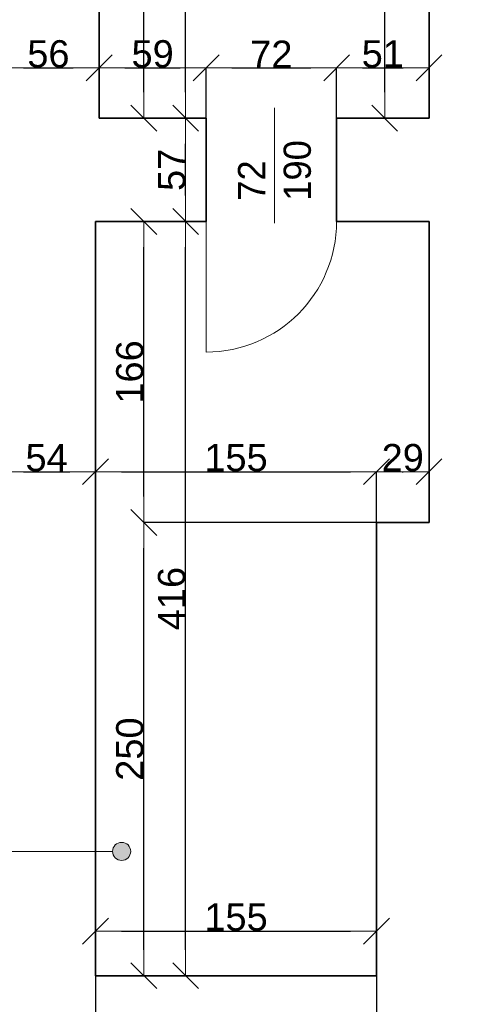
# Model space of a CAD drawing. Header units: metres. Extents: x 7506757 to 756746378, y 5735207 to 582114514.
# Tile 91 of 256: x 7688466 to 7691002, y 5792620 to 5798051. Entities that reach past the tile are written whole.
import ezdxf

# ---------------------------------------------------------------- set-up
doc = ezdxf.new("R2010")
doc.units = ezdxf.units.M
doc.header["$MEASUREMENT"] = 0
doc.header["$PDMODE"] = 2
doc.layers.get('0').update_dxf_attribs({"color": 250, "linetype": 'CONTINUOUS', "lineweight": 100, "plot": 0})
doc.layers.get('Defpoints').update_dxf_attribs({"linetype": 'CONTINUOUS'})
for name, color, linetype, lineweight in [('7 - linia widok1', 7, 'CONTINUOUS', 13), ('ELEKTRYKA141', 7, 'CONTINUOUS', 0), ('M_OCIANA6', 5, 'CONTINUOUS', 35), ('M_OPISY1', 7, 'CONTINUOUS', 13), ('M_OPISY141', 7, 'CONTINUOUS', 0), ('opis1', 7, 'CONTINUOUS', 13)]:
    doc.layers.add(name, color=color, linetype=linetype, lineweight=lineweight)
doc.layers.add('M_OPISY', color=7, linetype='CONTINUOUS')
doc.layers.add('PWYMIAR', color=7, linetype='CONTINUOUS')
doc.styles.add('GENERATED_STYLE_1', font='arial.ttf')
doc.styles.add('GENERATED_STYLE_2', font='txt')
doc.dimstyles.new('GENERATED_STYLE__1', dxfattribs={"dimtxt": 150, "dimasz": 142.5, "dimexe": 0.18, "dimexo": 0, "dimgap": 0.09, "dimtad": 1, "dimdec": 0, "dimlfac": 0.1, "dimzin": 0, "dimdsep": 46, "dimtxsty": 'GENERATED_STYLE_1', "dimblk": 'ARROWHEAD_6', "dimblk1": 'ARROWHEAD_6', "dimblk2": 'ARROWHEAD_6', "dimcen": 0.09, "dimclrd": 251, "dimclre": 251, "dimclrt": 7, "dimazin": 0, "dimtfac": 1, "dimtdec": 4, "dimtmove": 0, "dimatfit": 3, "dimfxl": 0, "dimtolj": 1, "dimtzin": 0, "dimarcsym": 0})
doc.dimstyles.new('GENERATED_STYLE__2', dxfattribs={"dimtxt": 150, "dimasz": 142.5, "dimexe": 0.18, "dimexo": 0, "dimgap": 0.09, "dimtad": 1, "dimtih": 1, "dimtoh": 1, "dimdec": 0, "dimlfac": 0.1, "dimzin": 0, "dimdsep": 46, "dimtxsty": 'GENERATED_STYLE_1', "dimblk": 'ARROWHEAD_6', "dimblk1": 'ARROWHEAD_6', "dimblk2": 'ARROWHEAD_6', "dimcen": 0.09, "dimclrd": 251, "dimclre": 251, "dimclrt": 7, "dimazin": 0, "dimtfac": 1, "dimtdec": 4, "dimtmove": 0, "dimatfit": 3, "dimfxl": 0, "dimtolj": 1, "dimtzin": 0, "dimarcsym": 0})
doc.dimstyles.new('GENERATED_STYLE__3', dxfattribs={"dimtxt": 150, "dimasz": 142.5, "dimexe": 0.18, "dimexo": 0, "dimgap": 0.09, "dimtad": 1, "dimdec": 0, "dimlfac": 0.1, "dimzin": 0, "dimdsep": 46, "dimtxsty": 'GENERATED_STYLE_1', "dimblk": 'ARROWHEAD_6', "dimblk1": 'ARROWHEAD_6', "dimblk2": 'ARROWHEAD_6', "dimcen": 0.09, "dimclrd": 251, "dimclre": 251, "dimclrt": 7, "dimazin": 0, "dimtfac": 1, "dimtdec": 4, "dimtmove": 2, "dimatfit": 3, "dimfxl": 0, "dimtolj": 1, "dimtzin": 0, "dimarcsym": 0})
doc.dimstyles.new('GENERATED_STYLE__4', dxfattribs={"dimtxt": 150, "dimasz": 142.5, "dimexe": 0.18, "dimexo": 0, "dimgap": 0.09, "dimtad": 1, "dimtih": 1, "dimtoh": 1, "dimdec": 0, "dimlfac": 0.1, "dimzin": 0, "dimdsep": 46, "dimtxsty": 'GENERATED_STYLE_1', "dimblk": 'ARROWHEAD_6', "dimblk1": 'ARROWHEAD_6', "dimblk2": 'ARROWHEAD_6', "dimcen": 0.09, "dimclrd": 251, "dimclre": 251, "dimclrt": 7, "dimazin": 0, "dimtfac": 1, "dimtdec": 4, "dimtmove": 2, "dimatfit": 3, "dimfxl": 0, "dimtolj": 1, "dimtzin": 0, "dimarcsym": 0})

# ---------------------------------------------------------------- blocks, each defined once
blk = doc.blocks.new('Linia_13', base_point=(584931.7, 242484))
at = {"layer": 'M_OPISY1', "linetype": 'Continuous'}
blk.add_hatch(color=256, dxfattribs=at).paths.add_polyline_path([(591898.8, 242484), (591895, 242503.1), (591884.2, 242519.3), (591868, 242530.2), (591848.8, 242534), (591829.7, 242530.2), (591813.5, 242519.3), (591802.6, 242503.1), (591798.8, 242484), (591802.6, 242464.8), (591813.5, 242448.6), (591829.7, 242437.8), (591848.8, 242434), (591868, 242437.8), (591884.2, 242448.6), (591895, 242464.8)], flags=0)
blk.add_circle((591848.8, 242484), 50, dxfattribs=at)
at = {"layer": 'M_OPISY141', "linetype": 'Continuous'}
blk.add_line((584931.7, 242484), (591798.8, 242484), dxfattribs=at)
blk = doc.blocks.new('ARROWHEAD_6')
at = {"color": 0, "linetype": 'Continuous', "lineweight": 0}
for p, q in [((-0.5, -0.5), (0.5, 0.5)), ((0, 0), (-1, 0))]:
    blk.add_line(p, q, dxfattribs=at)
blk = doc.blocks.new('*D5562')
at = {"layer": 'Defpoints', "color": 0, "linetype": 'Continuous', "transparency": 16777216}
for p in [(7690480.3, 5800007.5), (7690724.6, 5800007.5), (7690724.6, 5797507.5)]:
    blk.add_point(p, dxfattribs=at)
at = {"layer": 'PWYMIAR', "color": 251, "linetype": 'Continuous', "lineweight": -2, "transparency": 16777216}
for p, q in [((7690724.6, 5800007.5), (7690480.2, 5800007.5)), ((7690480.3, 5797650), (7690480.3, 5799865)), ((7690724.6, 5797507.5), (7690480.2, 5797507.5))]:
    blk.add_line(p, q, dxfattribs=at)
at = {"layer": 'PWYMIAR', "color": 251, "linetype": 'Continuous', "lineweight": -2, "transparency": 16777216, "xscale": 142.5, "yscale": 142.5, "zscale": 142.5}
for p, rotation in [((7690480.3, 5800007.5), 90), ((7690480.3, 5797507.5), 270)]:
    blk.add_blockref('ARROWHEAD_6', p, dxfattribs=dict(at, rotation=rotation))
at = {"layer": 'PWYMIAR', "color": 7, "linetype": 'Continuous', "lineweight": 13, "transparency": 16777216, "insert": (7690403.7, 5798757.5), "char_height": 150, "attachment_point": 5, "rotation": 90, "style": 'GENERATED_STYLE_1'}
blk.add_mtext('\\A1;250', dxfattribs=at)
blk = doc.blocks.new('*D5565')
at = {"layer": 'Defpoints', "color": 0, "linetype": 'Continuous', "transparency": 16777216}
for p in [(7688904.6, 5799907.5), (7689150.8, 5799907.5), (7688904.6, 5797507.5)]:
    blk.add_point(p, dxfattribs=at)
at = {"layer": 'PWYMIAR', "color": 251, "linetype": 'Continuous', "lineweight": -2, "transparency": 16777216}
for p, q in [((7688904.6, 5799907.5), (7689151, 5799907.5)), ((7689150.8, 5797650), (7689150.8, 5799765)), ((7688904.6, 5797507.5), (7689151, 5797507.5))]:
    blk.add_line(p, q, dxfattribs=at)
at = {"layer": 'PWYMIAR', "color": 251, "linetype": 'Continuous', "lineweight": -2, "transparency": 16777216, "xscale": 142.5, "yscale": 142.5, "zscale": 142.5}
for p, rotation in [((7689150.8, 5799907.5), 90), ((7689150.8, 5797507.5), 270)]:
    blk.add_blockref('ARROWHEAD_6', p, dxfattribs=dict(at, rotation=rotation))
at = {"layer": 'PWYMIAR', "color": 7, "linetype": 'Continuous', "lineweight": 13, "transparency": 16777216, "insert": (7689074.2, 5798707.5), "char_height": 150, "attachment_point": 5, "rotation": 90, "style": 'GENERATED_STYLE_1'}
blk.add_mtext('\\A1;240', dxfattribs=at)
blk = doc.blocks.new('*D5568')
at = {"layer": 'Defpoints', "color": 0, "linetype": 'Continuous', "transparency": 16777216}
for p in [(7689381.7, 5796937.5), (7689494.6, 5796937.5), (7690434.6, 5792777.5)]:
    blk.add_point(p, dxfattribs=at)
at = {"layer": 'PWYMIAR', "color": 251, "linetype": 'Continuous', "lineweight": -2, "transparency": 16777216}
for p, q in [((7689494.6, 5796937.5), (7689381.5, 5796937.5)), ((7689381.7, 5792920), (7689381.7, 5796795)), ((7690434.6, 5792777.5), (7689381.5, 5792777.5))]:
    blk.add_line(p, q, dxfattribs=at)
at = {"layer": 'PWYMIAR', "color": 251, "linetype": 'Continuous', "lineweight": -2, "transparency": 16777216, "xscale": 142.5, "yscale": 142.5, "zscale": 142.5}
for p, rotation in [((7689381.7, 5796937.5), 90), ((7689381.7, 5792777.5), 270)]:
    blk.add_blockref('ARROWHEAD_6', p, dxfattribs=dict(at, rotation=rotation))
at = {"layer": 'PWYMIAR', "color": 7, "linetype": 'Continuous', "lineweight": 13, "transparency": 16777216, "insert": (7689305, 5794857.5), "char_height": 150, "attachment_point": 5, "rotation": 90, "style": 'GENERATED_STYLE_1'}
blk.add_mtext('\\A1;416', dxfattribs=at)
blk = doc.blocks.new('*D5569')
at = {"layer": 'Defpoints', "color": 0, "linetype": 'Continuous', "transparency": 16777216}
for p in [(7689381.7, 5797507.5), (7689494.6, 5797507.5), (7689494.6, 5796937.5)]:
    blk.add_point(p, dxfattribs=at)
at = {"layer": 'PWYMIAR', "color": 251, "linetype": 'Continuous', "lineweight": -2, "transparency": 16777216}
for p, q in [((7689494.6, 5797507.5), (7689381.5, 5797507.5)), ((7689381.7, 5797080), (7689381.7, 5797365)), ((7689494.6, 5796937.5), (7689381.5, 5796937.5))]:
    blk.add_line(p, q, dxfattribs=at)
at = {"layer": 'PWYMIAR', "color": 251, "linetype": 'Continuous', "lineweight": -2, "transparency": 16777216, "xscale": 142.5, "yscale": 142.5, "zscale": 142.5}
for p, rotation in [((7689381.7, 5797507.5), 90), ((7689381.7, 5796937.5), 270)]:
    blk.add_blockref('ARROWHEAD_6', p, dxfattribs=dict(at, rotation=rotation))
at = {"layer": 'PWYMIAR', "color": 7, "linetype": 'Continuous', "lineweight": 13, "transparency": 16777216, "insert": (7689305.3, 5797222.5), "char_height": 150, "attachment_point": 5, "rotation": 90, "style": 'GENERATED_STYLE_1'}
blk.add_mtext('\\A1;57', dxfattribs=at)
blk = doc.blocks.new('*D5570')
at = {"layer": 'Defpoints', "color": 0, "linetype": 'Continuous', "transparency": 16777216}
for p in [(7688904.6, 5801597.5), (7689381.7, 5801597.5), (7689494.6, 5797507.5)]:
    blk.add_point(p, dxfattribs=at)
at = {"layer": 'PWYMIAR', "color": 251, "linetype": 'Continuous', "lineweight": -2, "transparency": 16777216}
for p, q in [((7688904.6, 5801597.5), (7689381.9, 5801597.5)), ((7689381.7, 5797650), (7689381.7, 5801455)), ((7689494.6, 5797507.5), (7689381.5, 5797507.5))]:
    blk.add_line(p, q, dxfattribs=at)
at = {"layer": 'PWYMIAR', "color": 251, "linetype": 'Continuous', "lineweight": -2, "transparency": 16777216, "xscale": 142.5, "yscale": 142.5, "zscale": 142.5}
for p, rotation in [((7689381.7, 5801597.5), 90), ((7689381.7, 5797507.5), 270)]:
    blk.add_blockref('ARROWHEAD_6', p, dxfattribs=dict(at, rotation=rotation))
at = {"layer": 'PWYMIAR', "color": 7, "linetype": 'Continuous', "lineweight": 13, "transparency": 16777216, "insert": (7689305, 5799552.5), "char_height": 150, "attachment_point": 5, "rotation": 90, "style": 'GENERATED_STYLE_1'}
blk.add_mtext('\\A1;409', dxfattribs=at)
blk = doc.blocks.new('*D5571')
at = {"layer": 'Defpoints', "color": 0, "linetype": 'Continuous', "transparency": 16777216}
for p in [(7689494.6, 5797784.8), (7688904.6, 5797507.5), (7689494.6, 5797507.5)]:
    blk.add_point(p, dxfattribs=at)
at = {"layer": 'PWYMIAR', "color": 251, "linetype": 'Continuous', "lineweight": -2, "transparency": 16777216}
for p, q in [((7688904.6, 5797507.5), (7688904.6, 5797785)), ((7689047.1, 5797784.8), (7689352.1, 5797784.8)), ((7689494.6, 5797507.5), (7689494.6, 5797785))]:
    blk.add_line(p, q, dxfattribs=at)
at = {"layer": 'PWYMIAR', "color": 251, "linetype": 'Continuous', "lineweight": -2, "transparency": 16777216, "xscale": 142.5, "yscale": 142.5, "zscale": 142.5, "rotation": 180}
blk.add_blockref('ARROWHEAD_6', (7688904.6, 5797784.8), dxfattribs=at)
at = {"layer": 'PWYMIAR', "color": 251, "linetype": 'Continuous', "lineweight": -2, "transparency": 16777216, "xscale": 142.5, "yscale": 142.5, "zscale": 142.5}
blk.add_blockref('ARROWHEAD_6', (7689494.6, 5797784.8), dxfattribs=at)
at = {"layer": 'PWYMIAR', "color": 7, "linetype": 'Continuous', "lineweight": 13, "transparency": 16777216, "insert": (7689199.6, 5797861.5), "char_height": 150, "attachment_point": 5, "style": 'GENERATED_STYLE_1'}
blk.add_mtext('\\A1;59', dxfattribs=at)
blk = doc.blocks.new('*D5572')
at = {"layer": 'Defpoints', "color": 0, "linetype": 'Continuous', "transparency": 16777216}
for p in [(7690214.6, 5797784.8), (7689494.6, 5797507.5), (7690214.6, 5797507.5)]:
    blk.add_point(p, dxfattribs=at)
at = {"layer": 'PWYMIAR', "color": 251, "linetype": 'Continuous', "lineweight": -2, "transparency": 16777216}
for p, q in [((7689494.6, 5797507.5), (7689494.6, 5797785)), ((7689637.1, 5797784.8), (7690072.1, 5797784.8)), ((7690214.6, 5797507.5), (7690214.6, 5797785))]:
    blk.add_line(p, q, dxfattribs=at)
at = {"layer": 'PWYMIAR', "color": 251, "linetype": 'Continuous', "lineweight": -2, "transparency": 16777216, "xscale": 142.5, "yscale": 142.5, "zscale": 142.5, "rotation": 180}
blk.add_blockref('ARROWHEAD_6', (7689494.6, 5797784.8), dxfattribs=at)
at = {"layer": 'PWYMIAR', "color": 251, "linetype": 'Continuous', "lineweight": -2, "transparency": 16777216, "xscale": 142.5, "yscale": 142.5, "zscale": 142.5}
blk.add_blockref('ARROWHEAD_6', (7690214.6, 5797784.8), dxfattribs=at)
at = {"layer": 'PWYMIAR', "color": 7, "linetype": 'Continuous', "lineweight": 13, "transparency": 16777216, "insert": (7689854.6, 5797860.2), "char_height": 150, "attachment_point": 5, "style": 'GENERATED_STYLE_1'}
blk.add_mtext('\\A1;72', dxfattribs=at)
blk = doc.blocks.new('*D5573')
at = {"layer": 'Defpoints', "color": 0, "linetype": 'Continuous', "transparency": 16777216}
for p in [(7690724.6, 5797784.8), (7690214.6, 5797507.5), (7690724.6, 5797507.5)]:
    blk.add_point(p, dxfattribs=at)
at = {"layer": 'PWYMIAR', "color": 251, "linetype": 'Continuous', "lineweight": -2, "transparency": 16777216}
for p, q in [((7690214.6, 5797507.5), (7690214.6, 5797785)), ((7690357.1, 5797784.8), (7690582.1, 5797784.8)), ((7690724.6, 5797507.5), (7690724.6, 5797785))]:
    blk.add_line(p, q, dxfattribs=at)
at = {"layer": 'PWYMIAR', "color": 251, "linetype": 'Continuous', "lineweight": -2, "transparency": 16777216, "xscale": 142.5, "yscale": 142.5, "zscale": 142.5, "rotation": 180}
blk.add_blockref('ARROWHEAD_6', (7690214.6, 5797784.8), dxfattribs=at)
at = {"layer": 'PWYMIAR', "color": 251, "linetype": 'Continuous', "lineweight": -2, "transparency": 16777216, "xscale": 142.5, "yscale": 142.5, "zscale": 142.5}
blk.add_blockref('ARROWHEAD_6', (7690724.6, 5797784.8), dxfattribs=at)
at = {"layer": 'PWYMIAR', "color": 7, "linetype": 'Continuous', "lineweight": 13, "transparency": 16777216, "insert": (7690469.6, 5797861.5), "char_height": 150, "attachment_point": 5, "style": 'GENERATED_STYLE_1'}
blk.add_mtext('\\A1;51', dxfattribs=at)
blk = doc.blocks.new('*D5574')
at = {"layer": 'Defpoints', "color": 0, "linetype": 'Continuous', "transparency": 16777216}
for p in [(7689150.8, 5795277.5), (7690434.6, 5795277.5), (7690434.6, 5792777.5)]:
    blk.add_point(p, dxfattribs=at)
at = {"layer": 'PWYMIAR', "color": 251, "linetype": 'Continuous', "lineweight": -2, "transparency": 16777216}
for p, q in [((7690434.6, 5795277.5), (7689150.7, 5795277.5)), ((7689150.8, 5792920), (7689150.8, 5795135)), ((7690434.6, 5792777.5), (7689150.7, 5792777.5))]:
    blk.add_line(p, q, dxfattribs=at)
at = {"layer": 'PWYMIAR', "color": 251, "linetype": 'Continuous', "lineweight": -2, "transparency": 16777216, "xscale": 142.5, "yscale": 142.5, "zscale": 142.5}
for p, rotation in [((7689150.8, 5795277.5), 90), ((7689150.8, 5792777.5), 270)]:
    blk.add_blockref('ARROWHEAD_6', p, dxfattribs=dict(at, rotation=rotation))
at = {"layer": 'PWYMIAR', "color": 7, "linetype": 'Continuous', "lineweight": 13, "transparency": 16777216, "insert": (7689074.2, 5794027.5), "char_height": 150, "attachment_point": 5, "rotation": 90, "style": 'GENERATED_STYLE_1'}
blk.add_mtext('\\A1;250', dxfattribs=at)
blk = doc.blocks.new('*D5575')
at = {"layer": 'Defpoints', "color": 0, "linetype": 'Continuous', "transparency": 16777216}
for p in [(7688884.6, 5796937.5), (7689150.8, 5796937.5), (7690434.6, 5795277.5)]:
    blk.add_point(p, dxfattribs=at)
at = {"layer": 'PWYMIAR', "color": 251, "linetype": 'Continuous', "lineweight": -2, "transparency": 16777216}
for p, q in [((7688884.6, 5796937.5), (7689151, 5796937.5)), ((7689150.8, 5795420), (7689150.8, 5796795)), ((7690434.6, 5795277.5), (7689150.7, 5795277.5))]:
    blk.add_line(p, q, dxfattribs=at)
at = {"layer": 'PWYMIAR', "color": 251, "linetype": 'Continuous', "lineweight": -2, "transparency": 16777216, "xscale": 142.5, "yscale": 142.5, "zscale": 142.5}
for p, rotation in [((7689150.8, 5796937.5), 90), ((7689150.8, 5795277.5), 270)]:
    blk.add_blockref('ARROWHEAD_6', p, dxfattribs=dict(at, rotation=rotation))
at = {"layer": 'PWYMIAR', "color": 7, "linetype": 'Continuous', "lineweight": 13, "transparency": 16777216, "insert": (7689074.2, 5796107.5), "char_height": 150, "attachment_point": 5, "rotation": 90, "style": 'GENERATED_STYLE_1'}
blk.add_mtext('\\A1;166', dxfattribs=at)
blk = doc.blocks.new('*D5576')
at = {"layer": 'Defpoints', "color": 0, "linetype": 'Continuous', "transparency": 16777216}
for p in [(7690434.6, 5795557.5), (7690434.6, 5795277.5), (7688884.6, 5792777.5)]:
    blk.add_point(p, dxfattribs=at)
at = {"layer": 'PWYMIAR', "color": 251, "linetype": 'Continuous', "lineweight": -2, "transparency": 16777216}
for p, q in [((7688884.6, 5792777.5), (7688884.6, 5795557.7)), ((7689027.1, 5795557.5), (7690292.1, 5795557.5)), ((7690434.6, 5795277.5), (7690434.6, 5795557.7))]:
    blk.add_line(p, q, dxfattribs=at)
at = {"layer": 'PWYMIAR', "color": 251, "linetype": 'Continuous', "lineweight": -2, "transparency": 16777216, "xscale": 142.5, "yscale": 142.5, "zscale": 142.5, "rotation": 180}
blk.add_blockref('ARROWHEAD_6', (7688884.6, 5795557.5), dxfattribs=at)
at = {"layer": 'PWYMIAR', "color": 251, "linetype": 'Continuous', "lineweight": -2, "transparency": 16777216, "xscale": 142.5, "yscale": 142.5, "zscale": 142.5}
blk.add_blockref('ARROWHEAD_6', (7690434.6, 5795557.5), dxfattribs=at)
at = {"layer": 'PWYMIAR', "color": 7, "linetype": 'Continuous', "lineweight": 13, "transparency": 16777216, "insert": (7689659.6, 5795634.2), "char_height": 150, "attachment_point": 5, "style": 'GENERATED_STYLE_1'}
blk.add_mtext('\\A1;155', dxfattribs=at)
blk = doc.blocks.new('*D5577')
at = {"layer": 'Defpoints', "color": 0, "linetype": 'Continuous', "transparency": 16777216}
for p in [(7690724.6, 5795557.5), (7690434.6, 5795277.5), (7690724.6, 5795277.5)]:
    blk.add_point(p, dxfattribs=at)
at = {"layer": 'PWYMIAR', "color": 251, "linetype": 'Continuous', "lineweight": -2, "transparency": 16777216}
for p, q in [((7690434.6, 5795277.5), (7690434.6, 5795557.7)), ((7690577.1, 5795557.5), (7690582.1, 5795557.5)), ((7690724.6, 5795277.5), (7690724.6, 5795557.7))]:
    blk.add_line(p, q, dxfattribs=at)
at = {"layer": 'PWYMIAR', "color": 251, "linetype": 'Continuous', "lineweight": -2, "transparency": 16777216, "xscale": 142.5, "yscale": 142.5, "zscale": 142.5, "rotation": 180}
blk.add_blockref('ARROWHEAD_6', (7690434.6, 5795557.5), dxfattribs=at)
at = {"layer": 'PWYMIAR', "color": 251, "linetype": 'Continuous', "lineweight": -2, "transparency": 16777216, "xscale": 142.5, "yscale": 142.5, "zscale": 142.5}
blk.add_blockref('ARROWHEAD_6', (7690724.6, 5795557.5), dxfattribs=at)
at = {"layer": 'PWYMIAR', "color": 7, "linetype": 'Continuous', "lineweight": 13, "transparency": 16777216, "insert": (7690579.6, 5795634.2), "char_height": 150, "attachment_point": 5, "style": 'GENERATED_STYLE_1'}
blk.add_mtext('\\A1;29', dxfattribs=at)
blk = doc.blocks.new('*D5663')
at = {"layer": 'Defpoints', "color": 0, "linetype": 'Continuous', "transparency": 16777216}
for p in [(7690434.6, 5793023.2), (7688884.6, 5792777.5), (7690434.6, 5792777.5)]:
    blk.add_point(p, dxfattribs=at)
at = {"layer": 'PWYMIAR', "color": 251, "linetype": 'Continuous', "lineweight": -2, "transparency": 16777216}
for p, q in [((7688884.6, 5792777.5), (7688884.6, 5793023.4)), ((7689027.1, 5793023.2), (7690292.1, 5793023.2)), ((7690434.6, 5792777.5), (7690434.6, 5793023.4))]:
    blk.add_line(p, q, dxfattribs=at)
at = {"layer": 'PWYMIAR', "color": 251, "linetype": 'Continuous', "lineweight": -2, "transparency": 16777216, "xscale": 142.5, "yscale": 142.5, "zscale": 142.5, "rotation": 180}
blk.add_blockref('ARROWHEAD_6', (7688884.6, 5793023.2), dxfattribs=at)
at = {"layer": 'PWYMIAR', "color": 251, "linetype": 'Continuous', "lineweight": -2, "transparency": 16777216, "xscale": 142.5, "yscale": 142.5, "zscale": 142.5}
blk.add_blockref('ARROWHEAD_6', (7690434.6, 5793023.2), dxfattribs=at)
at = {"layer": 'PWYMIAR', "color": 7, "linetype": 'Continuous', "lineweight": 13, "transparency": 16777216, "insert": (7689659.6, 5793099.9), "char_height": 150, "attachment_point": 5, "style": 'GENERATED_STYLE_1'}
blk.add_mtext('\\A1;155', dxfattribs=at)
blk = doc.blocks.new('*D5677')
at = {"layer": 'Defpoints', "color": 0, "linetype": 'Continuous', "transparency": 16777216}
for p in [(7688344.6, 5799907.5), (7688904.6, 5799907.5), (7688904.6, 5797784.8)]:
    blk.add_point(p, dxfattribs=at)
at = {"layer": 'PWYMIAR', "color": 251, "linetype": 'Continuous', "lineweight": -2, "transparency": 16777216}
for p, q in [((7688344.6, 5799907.5), (7688344.6, 5797784.6)), ((7688904.6, 5799907.5), (7688904.6, 5797784.6)), ((7688487.1, 5797784.8), (7688762.1, 5797784.8))]:
    blk.add_line(p, q, dxfattribs=at)
at = {"layer": 'PWYMIAR', "color": 251, "linetype": 'Continuous', "lineweight": -2, "transparency": 16777216, "xscale": 142.5, "yscale": 142.5, "zscale": 142.5, "rotation": 180}
blk.add_blockref('ARROWHEAD_6', (7688344.6, 5797784.8), dxfattribs=at)
at = {"layer": 'PWYMIAR', "color": 251, "linetype": 'Continuous', "lineweight": -2, "transparency": 16777216, "xscale": 142.5, "yscale": 142.5, "zscale": 142.5}
blk.add_blockref('ARROWHEAD_6', (7688904.6, 5797784.8), dxfattribs=at)
at = {"layer": 'PWYMIAR', "color": 7, "linetype": 'Continuous', "lineweight": 13, "transparency": 16777216, "insert": (7688624.6, 5797861.5), "char_height": 150, "attachment_point": 5, "style": 'GENERATED_STYLE_1'}
blk.add_mtext('\\A1;56', dxfattribs=at)
blk = doc.blocks.new('*D5678')
at = {"layer": 'Defpoints', "color": 0, "linetype": 'Continuous', "transparency": 16777216}
for p in [(7688344.6, 5796070.5), (7688884.6, 5796113.2), (7688884.6, 5795557.5)]:
    blk.add_point(p, dxfattribs=at)
at = {"layer": 'PWYMIAR', "color": 251, "linetype": 'Continuous', "lineweight": -2, "transparency": 16777216}
for p, q in [((7688344.6, 5796070.5), (7688344.6, 5795557.3)), ((7688884.6, 5796113.2), (7688884.6, 5795557.3)), ((7688487.1, 5795557.5), (7688742.1, 5795557.5))]:
    blk.add_line(p, q, dxfattribs=at)
at = {"layer": 'PWYMIAR', "color": 251, "linetype": 'Continuous', "lineweight": -2, "transparency": 16777216, "xscale": 142.5, "yscale": 142.5, "zscale": 142.5, "rotation": 180}
blk.add_blockref('ARROWHEAD_6', (7688344.6, 5795557.5), dxfattribs=at)
at = {"layer": 'PWYMIAR', "color": 251, "linetype": 'Continuous', "lineweight": -2, "transparency": 16777216, "xscale": 142.5, "yscale": 142.5, "zscale": 142.5}
blk.add_blockref('ARROWHEAD_6', (7688884.6, 5795557.5), dxfattribs=at)
at = {"layer": 'PWYMIAR', "color": 7, "linetype": 'Continuous', "lineweight": 13, "transparency": 16777216, "insert": (7688614.6, 5795633.9), "char_height": 150, "attachment_point": 5, "style": 'GENERATED_STYLE_1'}
blk.add_mtext('\\A1;54', dxfattribs=at)
blk = doc.blocks.new('*D5736')
at = {"layer": 'Defpoints', "color": 0, "linetype": 'Continuous', "transparency": 16777216}
for p in [(7688344.6, 5792984.4), (7688884.6, 5792984.4), (7688884.6, 5789192.4)]:
    blk.add_point(p, dxfattribs=at)
at = {"layer": 'PWYMIAR', "color": 251, "linetype": 'Continuous', "lineweight": -2, "transparency": 16777216}
for p, q in [((7688344.6, 5792984.4), (7688344.6, 5789192.2)), ((7688884.6, 5792984.4), (7688884.6, 5789192.2)), ((7688487.1, 5789192.4), (7688742.1, 5789192.4))]:
    blk.add_line(p, q, dxfattribs=at)
at = {"layer": 'PWYMIAR', "color": 251, "linetype": 'Continuous', "lineweight": -2, "transparency": 16777216, "xscale": 142.5, "yscale": 142.5, "zscale": 142.5, "rotation": 180}
blk.add_blockref('ARROWHEAD_6', (7688344.6, 5789192.4), dxfattribs=at)
at = {"layer": 'PWYMIAR', "color": 251, "linetype": 'Continuous', "lineweight": -2, "transparency": 16777216, "xscale": 142.5, "yscale": 142.5, "zscale": 142.5}
blk.add_blockref('ARROWHEAD_6', (7688884.6, 5789192.4), dxfattribs=at)
at = {"layer": 'PWYMIAR', "color": 7, "linetype": 'Continuous', "lineweight": 13, "transparency": 16777216, "insert": (7688614.6, 5789268.8), "char_height": 150, "attachment_point": 5, "style": 'GENERATED_STYLE_1'}
blk.add_mtext('\\A1;54', dxfattribs=at)
blk = doc.blocks.new('*D5737')
at = {"layer": 'Defpoints', "color": 0, "linetype": 'Continuous', "transparency": 16777216}
for p in [(7688884.6, 5792984.4), (7690434.6, 5792984.4), (7690434.6, 5789192.4)]:
    blk.add_point(p, dxfattribs=at)
at = {"layer": 'PWYMIAR', "color": 251, "linetype": 'Continuous', "lineweight": -2, "transparency": 16777216}
for p, q in [((7688884.6, 5792984.4), (7688884.6, 5789192.2)), ((7690434.6, 5792984.4), (7690434.6, 5789192.2)), ((7689027.1, 5789192.4), (7690292.1, 5789192.4))]:
    blk.add_line(p, q, dxfattribs=at)
at = {"layer": 'PWYMIAR', "color": 251, "linetype": 'Continuous', "lineweight": -2, "transparency": 16777216, "xscale": 142.5, "yscale": 142.5, "zscale": 142.5, "rotation": 180}
blk.add_blockref('ARROWHEAD_6', (7688884.6, 5789192.4), dxfattribs=at)
at = {"layer": 'PWYMIAR', "color": 251, "linetype": 'Continuous', "lineweight": -2, "transparency": 16777216, "xscale": 142.5, "yscale": 142.5, "zscale": 142.5}
blk.add_blockref('ARROWHEAD_6', (7690434.6, 5789192.4), dxfattribs=at)
at = {"layer": 'PWYMIAR', "color": 7, "linetype": 'Continuous', "lineweight": 13, "transparency": 16777216, "insert": (7689659.6, 5789269.1), "char_height": 150, "attachment_point": 5, "style": 'GENERATED_STYLE_1'}
blk.add_mtext('\\A1;155', dxfattribs=at)
blk = doc.blocks.new('*D5738')
at = {"layer": 'Defpoints', "color": 0, "linetype": 'Continuous', "transparency": 16777216}
for p in [(7691384.6, 5799677), (7690434.6, 5792984.4), (7691384.6, 5789192.4)]:
    blk.add_point(p, dxfattribs=at)
at = {"layer": 'PWYMIAR', "color": 251, "linetype": 'Continuous', "lineweight": -2, "transparency": 16777216}
for p, q in [((7691384.6, 5799677), (7691384.6, 5789192.2)), ((7690434.6, 5792984.4), (7690434.6, 5789192.2)), ((7690577.1, 5789192.4), (7691242.1, 5789192.4))]:
    blk.add_line(p, q, dxfattribs=at)
at = {"layer": 'PWYMIAR', "color": 251, "linetype": 'Continuous', "lineweight": -2, "transparency": 16777216, "xscale": 142.5, "yscale": 142.5, "zscale": 142.5, "rotation": 180}
blk.add_blockref('ARROWHEAD_6', (7690434.6, 5789192.4), dxfattribs=at)
at = {"layer": 'PWYMIAR', "color": 251, "linetype": 'Continuous', "lineweight": -2, "transparency": 16777216, "xscale": 142.5, "yscale": 142.5, "zscale": 142.5}
blk.add_blockref('ARROWHEAD_6', (7691384.6, 5789192.4), dxfattribs=at)
at = {"layer": 'PWYMIAR', "color": 7, "linetype": 'Continuous', "lineweight": 13, "transparency": 16777216, "insert": (7690909.6, 5789269.1), "char_height": 150, "attachment_point": 5, "style": 'GENERATED_STYLE_1'}
blk.add_mtext('\\A1;95', dxfattribs=at)
blk = doc.blocks.new('*D5754')
at = {"layer": 'Defpoints', "color": 0, "linetype": 'Continuous', "transparency": 16777216}
for p in [(7679887.9, 5793764.9), (7688344.6, 5793764.9), (7691384.6, 5791637.5)]:
    blk.add_point(p, dxfattribs=at)
at = {"layer": 'PWYMIAR', "color": 251, "linetype": 'Continuous', "lineweight": -2, "transparency": 16777216}
for p, q in [((7688344.6, 5793764.9), (7679887.7, 5793764.9)), ((7679887.9, 5791780), (7679887.9, 5793622.4)), ((7691384.6, 5791637.5), (7679887.7, 5791637.5))]:
    blk.add_line(p, q, dxfattribs=at)
at = {"layer": 'PWYMIAR', "color": 251, "linetype": 'Continuous', "lineweight": -2, "transparency": 16777216, "xscale": 142.5, "yscale": 142.5, "zscale": 142.5}
for p, rotation in [((7679887.9, 5793764.9), 90), ((7679887.9, 5791637.5), 270)]:
    blk.add_blockref('ARROWHEAD_6', p, dxfattribs=dict(at, rotation=rotation))
at = {"layer": 'PWYMIAR', "color": 7, "linetype": 'Continuous', "lineweight": 13, "transparency": 16777216, "insert": (7679811.1, 5792701.2), "char_height": 150, "attachment_point": 5, "rotation": 90, "style": 'GENERATED_STYLE_1'}
blk.add_mtext('\\A1;213', dxfattribs=at)

msp = doc.modelspace()

# ---------------------------------------------------------------- linework, layer by layer
at = {"layer": '7 - linia widok1', "linetype": 'Continuous'}
msp.add_line((7689871.3, 5797564.3), (7689871.3, 5796928.7), dxfattribs=at)
at = {"layer": 'ELEKTRYKA141', "linetype": 'Continuous'}
msp.add_line((7689494.6, 5796937.5), (7689494.6, 5796217.5), dxfattribs=at)
msp.add_arc((7689494.6, 5796937.5), 720, 270, 0, dxfattribs=at)
at = {"layer": 'M_OCIANA6', "linetype": 'Continuous'}
for p, q in [((7690724.6, 5800007.5), (7690724.6, 5797507.5)), ((7688904.6, 5799907.5), (7688904.6, 5797507.5)), ((7688904.6, 5797507.5), (7689494.6, 5797507.5)), ((7689494.6, 5797507.5), (7689494.6, 5796937.5)), ((7690214.6, 5797507.5), (7690214.6, 5796937.5)), ((7690214.6, 5797507.5), (7690214.6, 5796947.5)), ((7690214.6, 5797507.5), (7690724.6, 5797507.5)), ((7688884.6, 5792777.5), (7688884.6, 5796937.5)), ((7688884.6, 5796937.5), (7689494.6, 5796937.5)), ((7690214.6, 5796937.5), (7690724.6, 5796937.5)), ((7690724.6, 5796937.5), (7690724.6, 5795277.5)), ((7690724.6, 5795277.5), (7690434.6, 5795277.5)), ((7690434.6, 5795277.5), (7690434.6, 5792777.5)), ((7688884.6, 5792777.5), (7690434.6, 5792777.5))]:
    msp.add_line(p, q, dxfattribs=at)

# ---------------------------------------------------------------- block references
at = {"layer": 'M_OPISY', "linetype": 'Continuous'}
msp.add_blockref('Linia_13', (7682111.6, 5793463.1), dxfattribs=at)

# ---------------------------------------------------------------- texts
at = {"layer": 'opis1', "linetype": 'Continuous', "insert": (7689670.6, 5797051.7), "char_height": 150, "width": 859.483, "attachment_point": 1, "rotation": 90, "line_spacing_factor": 1.007581, "style": 'GENERATED_STYLE_2'}
msp.add_mtext('{72\\P190}', dxfattribs=at)

# ---------------------------------------------------------------- dimensions: what is measured, and where the dimension line sits
at = {"layer": 'PWYMIAR', "color": 251, "linetype": 'Continuous', "lineweight": 13}
for base, p1, p2, dimstyle, picture, middle in [((7689381.7, 5801597.5), (7689494.6, 5797507.5), (7688904.6, 5801597.5), 'GENERATED_STYLE__1', '*D5570', (7689305, 5799552.5)), ((7690480.3, 5800007.5), (7690724.6, 5797507.5), (7690724.6, 5800007.5), 'GENERATED_STYLE__1', '*D5562', (7690403.7, 5798757.5)), ((7689150.8, 5799907.5), (7688904.6, 5797507.5), (7688904.6, 5799907.5), 'GENERATED_STYLE__1', '*D5565', (7689074.2, 5798707.5)), ((7689381.7, 5797507.5), (7689494.6, 5796937.5), (7689494.6, 5797507.5), 'GENERATED_STYLE__1', '*D5569', (7689305.3, 5797222.5)), ((7689150.8, 5796937.5), (7690434.6, 5795277.5), (7688884.6, 5796937.5), 'GENERATED_STYLE__1', '*D5575', (7689074.2, 5796107.5)), ((7689381.7, 5796937.5), (7690434.6, 5792777.5), (7689494.6, 5796937.5), 'GENERATED_STYLE__1', '*D5568', (7689305, 5794857.5)), ((7689150.8, 5795277.5), (7690434.6, 5792777.5), (7690434.6, 5795277.5), 'GENERATED_STYLE__3', '*D5574', (7689074.2, 5794027.5)), ((7679887.9, 5793764.9), (7691384.6, 5791637.5), (7688344.6, 5793764.9), 'GENERATED_STYLE__1', '*D5754', (7679811.1, 5792701.2))]:
    dim = msp.add_linear_dim(base=base, p1=p1, p2=p2, angle=90, dimstyle=dimstyle, dxfattribs=at)
    dim.commit()
    dim.dimension.update_dxf_attribs({"geometry": picture, "text_midpoint": middle})
for base, p1, p2, dimstyle, picture, middle in [((7688904.6, 5797784.8), (7688344.6, 5799907.5), (7688904.6, 5799907.5), 'GENERATED_STYLE__2', '*D5677', (7688624.6, 5797861.5)), ((7691384.6, 5789192.4), (7690434.6, 5792984.4), (7691384.6, 5799677), 'GENERATED_STYLE__2', '*D5738', (7690909.6, 5789269.1)), ((7689494.6, 5797784.8), (7688904.6, 5797507.5), (7689494.6, 5797507.5), 'GENERATED_STYLE__2', '*D5571', (7689199.6, 5797861.5)), ((7690214.6, 5797784.8), (7689494.6, 5797507.5), (7690214.6, 5797507.5), 'GENERATED_STYLE__2', '*D5572', (7689854.6, 5797860.2)), ((7690724.6, 5797784.8), (7690214.6, 5797507.5), (7690724.6, 5797507.5), 'GENERATED_STYLE__2', '*D5573', (7690469.6, 5797861.5)), ((7688884.6, 5795557.5), (7688344.6, 5796070.5), (7688884.6, 5796113.2), 'GENERATED_STYLE__2', '*D5678', (7688614.6, 5795633.9)), ((7690434.6, 5795557.5), (7688884.6, 5792777.5), (7690434.6, 5795277.5), 'GENERATED_STYLE__2', '*D5576', (7689659.6, 5795634.2)), ((7690724.6, 5795557.5), (7690434.6, 5795277.5), (7690724.6, 5795277.5), 'GENERATED_STYLE__4', '*D5577', (7690579.6, 5795634.2)), ((7690434.6, 5793023.2), (7688884.6, 5792777.5), (7690434.6, 5792777.5), 'GENERATED_STYLE__4', '*D5663', (7689659.6, 5793099.9)), ((7688884.6, 5789192.4), (7688344.6, 5792984.4), (7688884.6, 5792984.4), 'GENERATED_STYLE__2', '*D5736', (7688614.6, 5789268.8)), ((7690434.6, 5789192.4), (7688884.6, 5792984.4), (7690434.6, 5792984.4), 'GENERATED_STYLE__2', '*D5737', (7689659.6, 5789269.1))]:
    dim = msp.add_linear_dim(base=base, p1=p1, p2=p2, dimstyle=dimstyle, dxfattribs=at)
    dim.commit()
    dim.dimension.update_dxf_attribs({"geometry": picture, "text_midpoint": middle})

doc.saveas('drawing.dxf')
